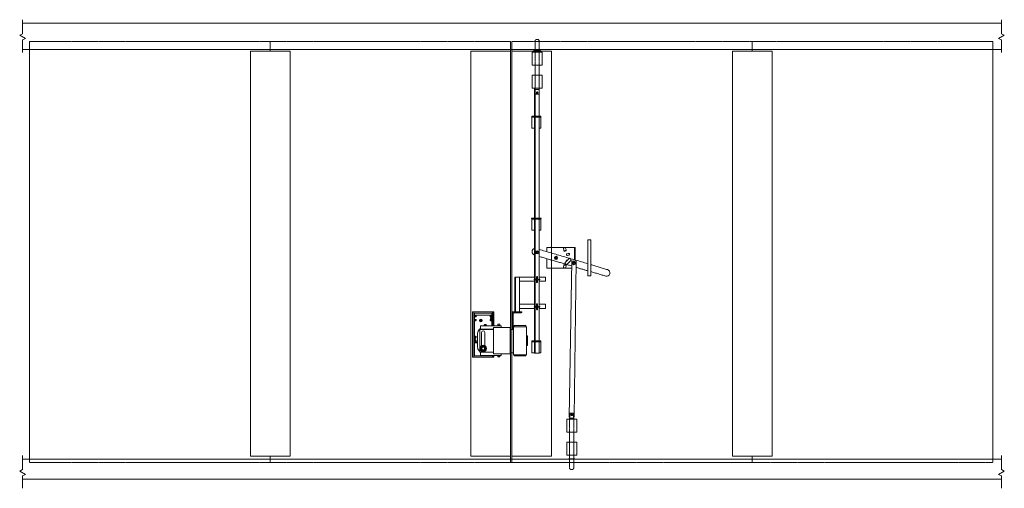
# Model space of a CAD drawing. Header units: inches. Extents: x 217406 to 217705, y 70862 to 71005.
import ezdxf

# ---------------------------------------------------------------- set-up
doc = ezdxf.new("R2010")
doc.units = ezdxf.units.IN
doc.header["$LTSCALE"] = 0.025
doc.header["$MEASUREMENT"] = 0
doc.linetypes.add('S-705  Internal Locking Devices - Default$0$DGN2', pattern=[2.392362, 1.196181, -1.196181])
doc.linetypes.add('S-705  Internal Locking Devices - Default$0$DGN3', pattern=[3.588543, 2.392362, -1.196181])
doc.layers.add('S-705  Internal Locking Devices - Default$0$G-ANNO-TEXT', color=7, linetype='Continuous', lineweight=0)
doc.layers.add('S-705  Internal Locking Devices - Default$0$S-BEAM-PRIM', color=7, linetype='Continuous', lineweight=13)

# ---------------------------------------------------------------- blocks, each defined once
blk = doc.blocks.new('S-705  Internal Locking Devices - Default')
at = {"layer": 'S-705  Internal Locking Devices - Default$0$G-ANNO-TEXT', "linetype": 'S-705  Internal Locking Devices - Default$0$DGN2'}
for p, q in [((194017.32, 26409.05, 0), (194163.36, 26409.05, 0)), ((194017.32, 26406.53, 0), (194017.32, 26409.05, 0)), ((194090.42, 26406.53, 0), (194090.42, 26409.05, 0)), ((194163.36, 26406.53, 0), (194163.36, 26409.05, 0)), ((194163.84, 26409.05, 0), (194309.87, 26409.05, 0)), ((194163.84, 26406.53, 0), (194163.84, 26409.05, 0)), ((194236.78, 26406.53, 0), (194236.78, 26409.05, 0)), ((194309.87, 26406.53, 0), (194309.87, 26409.05, 0)), ((194017.32, 26282.05, 0), (194017.32, 26281.05, 0)), ((194090.42, 26282.05, 0), (194090.42, 26281.05, 0)), ((194163.36, 26282.05, 0), (194163.36, 26281.05, 0)), ((194163.84, 26282.05, 0), (194163.84, 26281.05, 0)), ((194236.78, 26282.05, 0), (194236.78, 26281.05, 0)), ((194309.87, 26282.05, 0), (194309.87, 26281.05, 0))]:
    blk.add_line(p, q, dxfattribs=at)
at = {"layer": 'S-705  Internal Locking Devices - Default$0$G-ANNO-TEXT', "linetype": 'S-705  Internal Locking Devices - Default$0$DGN3', "lineweight": 13}
for p, q in [((194170.88, 26409.37, 0), (194170.88, 26406.53, 0)), ((194172.14, 26406.53, 0), (194172.14, 26409.37, 0)), ((194170.88, 26401.78, 0), (194170.88, 26405.78, 0)), ((194172.14, 26401.78, 0), (194172.14, 26405.78, 0)), ((194170.88, 26394.79, 0), (194170.88, 26398.78, 0)), ((194172.14, 26394.79, 0), (194172.14, 26398.78, 0)), ((194181.37, 26290.26, 0), (194181.37, 26294.26, 0)), ((194182.62, 26290.26, 0), (194182.62, 26294.26, 0)), ((194181.37, 26283.27, 0), (194181.37, 26287.26, 0)), ((194182.62, 26283.27, 0), (194182.62, 26287.26, 0)), ((194181.37, 26279.21, 0), (194181.37, 26282.05, 0)), ((194182.62, 26282.05, 0), (194182.62, 26279.21, 0))]:
    blk.add_line(p, q, dxfattribs=at)
at = {"layer": 'S-705  Internal Locking Devices - Default$0$G-ANNO-TEXT'}
for p, q in [((194017.32, 26282.05, 0), (194017.32, 26406.53, 0)), ((194090.42, 26406.53, 0), (194090.42, 26406.05, 0)), ((194163.36, 26406.53, 0), (194163.36, 26340.03, 0)), ((194163.84, 26406.53, 0), (194163.84, 26282.05, 0)), ((194170.88, 26406.53, 0), (194170.88, 26405.78, 0)), ((194172.14, 26406.53, 0), (194172.14, 26405.78, 0)), ((194236.78, 26406.53, 0), (194236.78, 26406.05, 0)), ((194309.87, 26282.05, 0), (194309.87, 26406.53, 0)), ((194163.36, 26317.05, 0), (194163.36, 26282.05, 0)), ((194181.37, 26282.05, 0), (194181.37, 26283.27, 0)), ((194182.62, 26282.05, 0), (194182.62, 26283.27, 0)), ((194090.42, 26283.03, 0), (194090.42, 26282.05, 0)), ((194236.78, 26283.03, 0), (194236.78, 26282.05, 0))]:
    blk.add_line(p, q, dxfattribs=at)
at = {"layer": 'S-705  Internal Locking Devices - Default$0$G-ANNO-TEXT', "color": 1}
blk.add_line((194181.39, 26294.54, 0), (194182.58, 26294.54, 0), dxfattribs=at)
at = {"layer": 'S-705  Internal Locking Devices - Default$0$G-ANNO-TEXT', "lineweight": 13, "extrusion": (-7.68545e-14, 1.42595e-13, -1), "elevation": 0, "flags": 128}
blk.add_lwpolyline([(-194015.22, 26415.64), (-194015.22, 26411.38), (-194014.34, 26410.9), (-194016.1, 26409.95), (-194015.22, 26409.48), (-194015.22, 26405.71)], dxfattribs=at)
at = {"layer": 'S-705  Internal Locking Devices - Default$0$G-ANNO-TEXT', "lineweight": 13, "elevation": 0, "flags": 128}
for points in [[(194312.5, 26415.64), (194312.5, 26411.38), (194313.38, 26410.9), (194311.62, 26409.95), (194312.5, 26409.48), (194312.5, 26405.71)], [(194170.01, 26394.79), (194173.01, 26394.79), (194173.01, 26398.78), (194170.01, 26398.78), (194170.01, 26394.79)], [(194170.88, 26394.79), (194170.88, 26394.51), (194170.91, 26394.51), (194170.91, 26393), (194172.1, 26393), (194172.1, 26394.51), (194172.14, 26394.51), (194172.14, 26394.79)], [(194172.08, 26386.32), (194172.08, 26394.43), (194172.04, 26394.43), (194171.99, 26394.43), (194171.95, 26394.43), (194171.93, 26394.43), (194171.88, 26394.43), (194171.06, 26394.43), (194171.02, 26394.43), (194170.97, 26394.43), (194170.95, 26394.43), (194170.91, 26394.43)], [(194171.74, 26393.45), (194171.71, 26393.55), (194171.63, 26393.64), (194171.52, 26393.68), (194171.42, 26393.66), (194171.33, 26393.6), (194171.27, 26393.51), (194171.27, 26393.38), (194171.33, 26393.3), (194171.42, 26393.23), (194171.52, 26393.21), (194171.63, 26393.26), (194171.71, 26393.34), (194171.74, 26393.45)], [(194170.66, 26355.28), (194170.66, 26386.05), (194169.84, 26386.05), (194169.84, 26386.1), (194169.84, 26386.14), (194169.84, 26386.23), (194169.84, 26386.27), (194169.84, 26386.32), (194172.66, 26386.32), (194172.66, 26386.27), (194172.66, 26386.23), (194172.66, 26386.14), (194172.66, 26386.1), (194172.66, 26386.05), (194170.86, 26386.05), (194170.82, 26386.05), (194170.75, 26386.05), (194170.66, 26386.05)], [(194172.08, 26382.7), (194172.66, 26382.7), (194172.66, 26382.74), (194172.66, 26382.79), (194172.66, 26382.87), (194172.66, 26382.92), (194172.66, 26382.96), (194172.66, 26385.67), (194172.66, 26385.76), (194172.66, 26385.81), (194172.66, 26385.9), (194172.66, 26385.94), (194172.66, 26385.99), (194172.66, 26386.03), (194172.66, 26386.05)], [(194170.66, 26318.03), (194170.66, 26355.03), (194169.84, 26355.03), (194169.84, 26355.08), (194169.84, 26355.12), (194169.84, 26355.21), (194169.84, 26355.23), (194169.84, 26355.28), (194172.66, 26355.28), (194172.66, 26355.23), (194172.66, 26355.21), (194172.66, 26355.12), (194172.66, 26355.08), (194172.66, 26355.03), (194170.86, 26355.03), (194170.82, 26355.03), (194170.75, 26355.03), (194170.66, 26355.03)], [(194172.08, 26351.65), (194172.66, 26351.65), (194172.66, 26351.7), (194172.66, 26351.74), (194172.66, 26351.83), (194172.66, 26351.88), (194172.66, 26351.92), (194172.66, 26354.63), (194172.66, 26354.72), (194172.66, 26354.76), (194172.66, 26354.85), (194172.66, 26354.9), (194172.66, 26354.94), (194172.66, 26354.99), (194172.66, 26355.03)], [(194180.04, 26346.36), (194174.42, 26346.36), (194174.42, 26345.16)], [(194182.86, 26342.65), (194182.86, 26346.36), (194180.13, 26346.36), (194179.46, 26346.19), (194179.46, 26346.14), (194179.46, 26346.1), (194179.46, 26346.05), (194179.46, 26346.01), (194179.57, 26345.59), (194179.57, 26345.54), (194179.62, 26345.54), (194179.62, 26345.5), (194179.62, 26345.45), (194179.62, 26345.41)], [(194174.42, 26343.01), (194174.42, 26340.16), (194180.04, 26340.16)], [(194180.33, 26345.63), (194179.62, 26345.41), (194179.62, 26345.36), (194179.66, 26345.36), (194179.66, 26345.32), (194179.66, 26345.28), (194179.68, 26345.21), (194180.35, 26345.36), (194180.35, 26345.45), (194180.33, 26345.5), (194180.33, 26345.54), (194180.33, 26345.59), (194180.33, 26345.63)], [(194180.08, 26341.41), (194180.13, 26341.36), (194180.15, 26341.32), (194180.24, 26341.28), (194180.33, 26341.28), (194180.39, 26341.28), (194180.48, 26341.32), (194180.51, 26341.32), (194180.59, 26341.36), (194181.62, 26342.39), (194181.68, 26342.43), (194181.73, 26342.48), (194181.73, 26342.56), (194181.77, 26342.65), (194181.73, 26342.74), (194181.73, 26342.83), (194181.68, 26342.88), (194181.64, 26342.96), (194181.62, 26343.01), (194181.53, 26343.05), (194181.48, 26343.08), (194181.42, 26343.08), (194181.33, 26343.08), (194181.26, 26343.05), (194181.22, 26343.05), (194181.13, 26343.01), (194180.08, 26341.96), (194180.04, 26341.92), (194179.99, 26341.88), (194179.99, 26341.79), (194179.97, 26341.7), (194179.97, 26341.63), (194179.99, 26341.54), (194179.99, 26341.5), (194180.08, 26341.41)], [(194181.13, 26344.12), (194181.22, 26344.16), (194181.26, 26344.21), (194181.28, 26344.25), (194181.33, 26344.3), (194181.33, 26344.39), (194181.33, 26344.43), (194181.33, 26344.5), (194181.28, 26344.54), (194181.26, 26344.59), (194181.22, 26344.63), (194181.13, 26344.63), (194181.11, 26344.68), (194181.02, 26344.63), (194180.55, 26344.5), (194180.51, 26344.5), (194180.48, 26344.48), (194180.44, 26344.43), (194180.39, 26344.34), (194180.39, 26344.3), (194180.39, 26344.21), (194180.39, 26344.16), (194180.44, 26344.08), (194180.48, 26344.03), (194180.51, 26343.99), (194180.59, 26343.99), (194180.64, 26343.99), (194180.71, 26343.99), (194181.13, 26344.12)], [(194182.58, 26294.83), (194182.69, 26294.83), (194183.39, 26342.28), (194181.99, 26342.32), (194181.23, 26294.83), (194181.39, 26294.83)], [(194171.77, 26336.65), (194171.77, 26336.74), (194171.73, 26336.79), (194171.73, 26336.88), (194171.64, 26336.92), (194171.59, 26336.96), (194171.57, 26336.96), (194171.48, 26337.01), (194171.42, 26337.01), (194171.37, 26336.96), (194171.28, 26336.92), (194171.26, 26336.88), (194171.22, 26336.83), (194171.22, 26336.79), (194171.17, 26336.7), (194171.17, 26336.61), (194171.22, 26336.59), (194171.22, 26336.5), (194171.26, 26336.45), (194171.28, 26336.41), (194171.37, 26336.36), (194171.42, 26336.36), (194171.48, 26336.36), (194171.57, 26336.36), (194171.59, 26336.41), (194171.64, 26336.41), (194171.73, 26336.5), (194171.73, 26336.54), (194171.77, 26336.61), (194171.77, 26336.65)], [(194171.37, 26336.5), (194171.33, 26336.5), (194171.28, 26336.54), (194171.28, 26336.59), (194171.28, 26336.61), (194171.26, 26336.61), (194171.26, 26336.65), (194171.26, 26336.7), (194171.28, 26336.74), (194171.28, 26336.79), (194171.33, 26336.83), (194171.37, 26336.88), (194171.42, 26336.88), (194171.44, 26336.88), (194171.48, 26336.88), (194171.53, 26336.88), (194171.57, 26336.88), (194171.48, 26336.92), (194171.37, 26336.88), (194171.26, 26336.79), (194171.26, 26336.65), (194171.26, 26336.61), (194171.26, 26336.54), (194171.37, 26336.5), (194171.42, 26336.45), (194171.44, 26336.45), (194171.48, 26336.45), (194171.53, 26336.45), (194171.57, 26336.45), (194171.57, 26336.5), (194171.59, 26336.5), (194171.64, 26336.54), (194171.64, 26336.59), (194171.68, 26336.61), (194171.68, 26336.65), (194171.68, 26336.79), (194171.57, 26336.88), (194171.59, 26336.83), (194171.64, 26336.79), (194171.64, 26336.74), (194171.68, 26336.74), (194171.68, 26336.7), (194171.68, 26336.65), (194171.68, 26336.61), (194171.68, 26336.54), (194171.57, 26336.5), (194171.48, 26336.41), (194171.37, 26336.5)], [(194172.08, 26336.14), (194174.06, 26336.14), (194174.06, 26337.43), (194172.08, 26337.43)], [(194171.33, 26336.41), (194171.33, 26335.9), (194171.33, 26335.85), (194171.37, 26335.81), (194171.42, 26335.76), (194171.44, 26335.76), (194171.48, 26335.72), (194171.53, 26335.76), (194171.57, 26335.76), (194171.59, 26335.81), (194171.59, 26335.85), (194171.64, 26335.9), (194171.64, 26336.41)], [(194172.08, 26336.5), (194172.19, 26336.5), (194172.24, 26336.54), (194172.26, 26336.54), (194172.31, 26336.59), (194172.31, 26336.61), (194172.31, 26336.65), (194172.31, 26336.7), (194172.31, 26336.74), (194172.26, 26336.79), (194172.24, 26336.83), (194172.19, 26336.83), (194172.08, 26336.83)], [(194171.77, 26328.39), (194171.77, 26328.48), (194171.73, 26328.52), (194171.73, 26328.61), (194171.64, 26328.65), (194171.59, 26328.7), (194171.57, 26328.7), (194171.48, 26328.72), (194171.42, 26328.72), (194171.37, 26328.7), (194171.28, 26328.65), (194171.26, 26328.61), (194171.22, 26328.56), (194171.22, 26328.52), (194171.17, 26328.43), (194171.17, 26328.34), (194171.22, 26328.3), (194171.22, 26328.21), (194171.26, 26328.16), (194171.28, 26328.12), (194171.37, 26328.08), (194171.42, 26328.08), (194171.48, 26328.08), (194171.57, 26328.08), (194171.59, 26328.12), (194171.64, 26328.12), (194171.73, 26328.21), (194171.73, 26328.25), (194171.77, 26328.34), (194171.77, 26328.39)], [(194171.26, 26328.39), (194171.26, 26328.43), (194171.28, 26328.48), (194171.28, 26328.52), (194171.33, 26328.56), (194171.37, 26328.61), (194171.26, 26328.52), (194171.26, 26328.39)], [(194171.64, 26328.7), (194171.64, 26329.16), (194171.33, 26329.16), (194171.33, 26329.21), (194171.37, 26329.25), (194171.42, 26329.3), (194171.44, 26329.34), (194171.48, 26329.34), (194171.53, 26329.34), (194171.57, 26329.3), (194171.59, 26329.25), (194171.59, 26329.21), (194171.64, 26329.16)], [(194171.33, 26328.12), (194171.33, 26327.61), (194171.33, 26327.56), (194171.37, 26327.52), (194171.42, 26327.48), (194171.44, 26327.48), (194171.48, 26327.43), (194171.53, 26327.48), (194171.57, 26327.48), (194171.59, 26327.52), (194171.59, 26327.56), (194171.64, 26327.61), (194171.64, 26328.12)], [(194171.37, 26328.61), (194171.42, 26328.61), (194171.44, 26328.61), (194171.48, 26328.61), (194171.53, 26328.61), (194171.57, 26328.61), (194171.48, 26328.65), (194171.37, 26328.61)], [(194171.48, 26328.12), (194171.57, 26328.21), (194171.57, 26328.16), (194171.53, 26328.16), (194171.48, 26328.16), (194171.44, 26328.16), (194171.42, 26328.16), (194171.37, 26328.21), (194171.48, 26328.12)], [(194171.68, 26328.52), (194171.57, 26328.61), (194171.59, 26328.56), (194171.64, 26328.52), (194171.64, 26328.48), (194171.68, 26328.48), (194171.68, 26328.43), (194171.68, 26328.39), (194171.68, 26328.34), (194171.64, 26328.3), (194171.64, 26328.25), (194171.59, 26328.21), (194171.57, 26328.21), (194171.68, 26328.25), (194171.68, 26328.34), (194171.68, 26328.39), (194171.68, 26328.52)], [(194172.08, 26327.88), (194174.06, 26327.88), (194174.06, 26329.16), (194172.08, 26329.16)], [(194172.08, 26328.21), (194172.19, 26328.21), (194172.24, 26328.25), (194172.26, 26328.25), (194172.31, 26328.3), (194172.31, 26328.34), (194172.31, 26328.39), (194172.31, 26328.43), (194172.31, 26328.48), (194172.26, 26328.52), (194172.24, 26328.56), (194172.19, 26328.56), (194172.08, 26328.56)], [(194158.35, 26322.63), (194158.35, 26326.84), (194151.84, 26326.84), (194151.84, 26313.1), (194158.35, 26313.1), (194158.35, 26313.63)], [(194157.71, 26325.58), (194157.69, 26325.71), (194157.61, 26325.8), (194157.48, 26325.82), (194152.71, 26325.82), (194152.61, 26325.8), (194152.5, 26325.71), (194152.48, 26325.58), (194152.48, 26317.95), (194152.5, 26317.84), (194152.61, 26317.74), (194152.71, 26317.72)], [(194152.97, 26325.52), (194152.95, 26325.6), (194152.86, 26325.67), (194152.78, 26325.69), (194152.69, 26325.65), (194152.63, 26325.56), (194152.63, 26325.48), (194152.69, 26325.39), (194152.78, 26325.35), (194152.86, 26325.37), (194152.95, 26325.43), (194152.97, 26325.52)], [(194152.91, 26325.52), (194152.84, 26325.6), (194152.74, 26325.6), (194152.69, 26325.5), (194152.76, 26325.41), (194152.86, 26325.43), (194152.91, 26325.52)], [(194157.58, 26325.52), (194157.56, 26325.6), (194157.48, 26325.67), (194157.39, 26325.69), (194157.31, 26325.65), (194157.24, 26325.56), (194157.24, 26325.48), (194157.31, 26325.39), (194157.39, 26325.35), (194157.48, 26325.37), (194157.56, 26325.43), (194157.58, 26325.52)], [(194157.48, 26325.6), (194157.37, 26325.63), (194157.31, 26325.54), (194157.35, 26325.43), (194157.46, 26325.41), (194157.52, 26325.5), (194157.48, 26325.6)], [(194157.5, 26324.92), (194157.48, 26324.99), (194157.41, 26325.01), (194157.35, 26324.99), (194157.33, 26324.92), (194157.35, 26324.86), (194157.41, 26324.84), (194157.48, 26324.86), (194157.5, 26324.92)], [(194157.5, 26324.92), (194157.48, 26324.99), (194157.41, 26325.01), (194157.35, 26324.99), (194157.33, 26324.92), (194157.35, 26324.86), (194157.41, 26324.84), (194157.48, 26324.86), (194157.5, 26324.92)], [(194152.97, 26324.33), (194152.95, 26324.41), (194152.86, 26324.48), (194152.78, 26324.5), (194152.69, 26324.46), (194152.63, 26324.37), (194152.63, 26324.29), (194152.69, 26324.2), (194152.78, 26324.16), (194152.86, 26324.18), (194152.95, 26324.24), (194152.97, 26324.33)], [(194152.91, 26324.35), (194152.82, 26324.43), (194152.71, 26324.41), (194152.69, 26324.31), (194152.76, 26324.22), (194152.86, 26324.24), (194152.91, 26324.35)], [(194154.59, 26324.37), (194154.57, 26324.46), (194154.48, 26324.52), (194154.39, 26324.54), (194154.31, 26324.5), (194154.25, 26324.41), (194154.25, 26324.33), (194154.31, 26324.24), (194154.39, 26324.2), (194154.48, 26324.22), (194154.57, 26324.29), (194154.59, 26324.37)], [(194155.39, 26322.63), (194155.44, 26322.76), (194155.52, 26322.88), (194155.65, 26322.97), (194155.8, 26322.99), (194155.95, 26322.97), (194156.07, 26322.88), (194156.16, 26322.76), (194156.2, 26322.63), (194156.16, 26322.76), (194156.07, 26322.88), (194155.95, 26322.97), (194155.8, 26322.99), (194155.65, 26322.97), (194155.52, 26322.88), (194155.44, 26322.76), (194155.39, 26322.63)], [(194156.16, 26322.63), (194156.12, 26322.76), (194156.01, 26322.88), (194155.88, 26322.95), (194155.71, 26322.95), (194155.59, 26322.88), (194155.48, 26322.76), (194155.44, 26322.63)], [(194155.95, 26322.63), (194155.97, 26322.73), (194155.93, 26322.82), (194155.84, 26322.88), (194155.76, 26322.88), (194155.67, 26322.82), (194155.63, 26322.73), (194155.65, 26322.63)], [(194157.58, 26324.33), (194157.56, 26324.41), (194157.48, 26324.48), (194157.39, 26324.5), (194157.31, 26324.46), (194157.24, 26324.37), (194157.24, 26324.29), (194157.31, 26324.2), (194157.39, 26324.16), (194157.48, 26324.18), (194157.56, 26324.24), (194157.58, 26324.33)], [(194157.52, 26324.35), (194157.46, 26324.43), (194157.35, 26324.41), (194157.31, 26324.31), (194157.37, 26324.22), (194157.48, 26324.24), (194157.52, 26324.35)], [(194160.2, 26322.71), (194159.52, 26322.71), (194159.52, 26322.63)], [(194160.14, 26322.71), (194160.14, 26323.07), (194160.12, 26323.1), (194159.6, 26323.1), (194159.58, 26323.07), (194159.58, 26322.71)], [(194160.2, 26322.63), (194160.2, 26322.71), (194160.2, 26322.63)], [(194164.3, 26322.33), (194164.3, 26313.82), (194168.29, 26313.82), (194168.29, 26322.33), (194164.3, 26322.33)], [(194168.04, 26322.33), (194168.04, 26322.69), (194164.55, 26322.69), (194164.55, 26322.33)], [(194152.97, 26319.2), (194152.95, 26319.29), (194152.86, 26319.35), (194152.78, 26319.37), (194152.69, 26319.33), (194152.63, 26319.25), (194152.63, 26319.16), (194152.69, 26319.08), (194152.78, 26319.03), (194152.86, 26319.05), (194152.95, 26319.12), (194152.97, 26319.2)], [(194152.84, 26319.31), (194152.74, 26319.31), (194152.69, 26319.2), (194152.74, 26319.12), (194152.84, 26319.12), (194152.91, 26319.2), (194152.84, 26319.31)], [(194153.42, 26317.46), (194152.59, 26317.46), (194152.23, 26317.46)], [(194153.42, 26317.52), (194152.33, 26317.52), (194152.33, 26317.46)], [(194152.97, 26318.01), (194152.95, 26318.1), (194152.86, 26318.16), (194152.78, 26318.18), (194152.69, 26318.14), (194152.63, 26318.06), (194152.63, 26317.97), (194152.69, 26317.89), (194152.78, 26317.84), (194152.86, 26317.86), (194152.95, 26317.93), (194152.97, 26318.01)], [(194152.89, 26318.61), (194152.86, 26318.67), (194152.8, 26318.69), (194152.74, 26318.67), (194152.71, 26318.61), (194152.74, 26318.54), (194152.8, 26318.52), (194152.86, 26318.54), (194152.89, 26318.61)], [(194152.89, 26318.61), (194152.86, 26318.67), (194152.8, 26318.69), (194152.74, 26318.67), (194152.71, 26318.61), (194152.74, 26318.54), (194152.8, 26318.52), (194152.86, 26318.54), (194152.89, 26318.61)], [(194155.86, 26315.31), (194155.84, 26316.16), (194155.08, 26316.59), (194154.35, 26316.12), (194154.37, 26315.27), (194155.12, 26314.84), (194155.86, 26315.31)], [(194154.67, 26316.33), (194154.5, 26316.16), (194154.39, 26315.97), (194154.35, 26315.74)], [(194155.42, 26316.4), (194155.2, 26316.46), (194154.97, 26316.44), (194154.74, 26316.38)], [(194155.84, 26315.78), (194155.78, 26315.99), (194155.67, 26316.21), (194155.48, 26316.35)], [(194172.08, 26314.41), (194172.66, 26314.41), (194172.66, 26314.45), (194172.66, 26314.5), (194172.66, 26314.59), (194172.66, 26314.63), (194172.66, 26314.68), (194172.66, 26317.39), (194172.66, 26317.48), (194172.66, 26317.52), (194172.66, 26317.61), (194172.66, 26317.65), (194172.66, 26317.7), (194172.66, 26317.74), (194172.66, 26317.79)], [(194154.25, 26314.63), (194154.25, 26313.63), (194160.6, 26313.63), (194160.6, 26314.12)], [(194154.35, 26315.65), (194154.42, 26315.44), (194154.52, 26315.23), (194154.71, 26315.08)], [(194154.78, 26315.04), (194154.99, 26314.97), (194155.22, 26314.99), (194155.46, 26315.06)], [(194155.52, 26315.1), (194155.69, 26315.27), (194155.8, 26315.46), (194155.84, 26315.69)], [(194159.52, 26313.63), (194159.52, 26313.53), (194160.2, 26313.53), (194160.2, 26313.63), (194160.2, 26313.53), (194160.22, 26313.53)], [(194159.58, 26313.53), (194159.58, 26313.19), (194159.6, 26313.16), (194160.12, 26313.16), (194160.14, 26313.19), (194160.14, 26313.53)], [(194182.62, 26294.26), (194182.62, 26294.54), (194182.58, 26294.54), (194182.58, 26296.03), (194181.39, 26296.03), (194181.39, 26294.54), (194181.37, 26294.54), (194181.37, 26294.26)], [(194182.22, 26295.6), (194182.2, 26295.71), (194182.11, 26295.79), (194182.01, 26295.83), (194181.9, 26295.81), (194181.82, 26295.75), (194181.75, 26295.66), (194181.75, 26295.54), (194181.82, 26295.45), (194181.9, 26295.39), (194182.01, 26295.37), (194182.11, 26295.41), (194182.2, 26295.49), (194182.22, 26295.6)], [(194312.5, 26283.16), (194312.5, 26278.9), (194313.38, 26278.42), (194311.62, 26277.47), (194312.5, 26277), (194312.5, 26273.23)]]:
    blk.add_lwpolyline(points, dxfattribs=at)
at = {"layer": 'S-705  Internal Locking Devices - Default$0$G-ANNO-TEXT', "linetype": 'S-705  Internal Locking Devices - Default$0$DGN3', "lineweight": 13, "extrusion": (6.77231e-16, 0, -1), "elevation": 0, "flags": 128}
blk.add_lwpolyline([(-194170.88, 26409.37), (-194171.2, 26409.63), (-194171.82, 26409.63), (-194172.14, 26409.37)], dxfattribs=at)
at = {"layer": 'S-705  Internal Locking Devices - Default$0$G-ANNO-TEXT', "extrusion": (0, 0, -1), "elevation": 0, "flags": 128}
for points in [[(-194096.48, 26283.03), (-194084.47, 26283.03), (-194084.47, 26406.05), (-194096.48, 26406.05), (-194096.48, 26283.03)], [(-194163.36, 26283.03), (-194151.36, 26283.03), (-194151.36, 26406.05), (-194163.36, 26406.05), (-194163.36, 26283.03)], [(-194242.84, 26283.03), (-194230.84, 26283.03), (-194230.84, 26406.05), (-194242.84, 26406.05), (-194242.84, 26283.03)]]:
    blk.add_lwpolyline(points, dxfattribs=at)
at = {"layer": 'S-705  Internal Locking Devices - Default$0$G-ANNO-TEXT', "elevation": 0, "flags": 128}
blk.add_lwpolyline([(194163.84, 26283.03), (194175.84, 26283.03), (194175.84, 26406.05), (194163.84, 26406.05), (194163.84, 26283.03)], dxfattribs=at)
at = {"layer": 'S-705  Internal Locking Devices - Default$0$G-ANNO-TEXT', "lineweight": 13, "extrusion": (0, 0, -1), "elevation": 0, "flags": 128}
for points in [[(-194170.01, 26401.78), (-194170.01, 26405.78), (-194173.01, 26405.78), (-194173.01, 26401.78), (-194170.01, 26401.78)], [(-194170.66, 26382.7), (-194169.84, 26382.7), (-194169.84, 26382.74), (-194169.84, 26382.79), (-194169.84, 26382.87), (-194169.84, 26382.92), (-194169.84, 26382.96), (-194169.84, 26385.67), (-194169.84, 26385.76), (-194169.84, 26385.81), (-194169.84, 26385.9), (-194169.84, 26385.94), (-194169.84, 26385.99), (-194169.84, 26386.03), (-194169.84, 26386.05)], [(-194170.66, 26351.65), (-194169.84, 26351.65), (-194169.84, 26351.7), (-194169.84, 26351.74), (-194169.84, 26351.83), (-194169.84, 26351.88), (-194169.84, 26351.92), (-194169.84, 26354.63), (-194169.84, 26354.72), (-194169.84, 26354.76), (-194169.84, 26354.85), (-194169.84, 26354.9), (-194169.84, 26354.94), (-194169.84, 26354.99), (-194169.84, 26355.03)], [(-194180.33, 26345.63), (-194180.28, 26345.63), (-194180.28, 26345.68), (-194180.28, 26345.72), (-194180.28, 26345.76), (-194180.28, 26345.81), (-194180.15, 26346.23), (-194180.15, 26346.28), (-194180.13, 26346.32), (-194180.13, 26346.36)], [(-194182.86, 26346.36), (-194183.08, 26346.36), (-194183.08, 26342.56)], [(-194187.77, 26339.12), (-194187.77, 26338.94), (-194187.77, 26338.81), (-194187.77, 26338.7), (-194187.77, 26338.56), (-194187.77, 26338.43), (-194187.77, 26338.3), (-194187.77, 26338.21), (-194187.77, 26338.08), (-194187.77, 26338.01), (-194187.77, 26337.96), (-194187.77, 26337.92), (-194187.77, 26337.88), (-194187.77, 26337.83), (-194186.84, 26337.83), (-194186.84, 26337.88), (-194186.84, 26337.92), (-194186.84, 26337.96), (-194186.84, 26338.01), (-194186.84, 26338.08), (-194186.84, 26338.21), (-194186.84, 26338.3), (-194186.84, 26338.43), (-194186.84, 26338.56), (-194186.84, 26338.7), (-194186.84, 26338.81), (-194186.84, 26338.94), (-194186.84, 26339.12), (-194186.84, 26347.39), (-194186.84, 26347.52), (-194186.84, 26347.7), (-194186.84, 26347.83), (-194186.84, 26347.96), (-194186.84, 26348.08), (-194186.84, 26348.21), (-194186.84, 26348.3), (-194186.84, 26348.39), (-194186.84, 26348.48), (-194186.84, 26348.56), (-194186.84, 26348.61), (-194186.84, 26348.65), (-194186.84, 26348.7), (-194187.77, 26348.7), (-194187.77, 26348.65), (-194187.77, 26348.61), (-194187.77, 26348.56), (-194187.77, 26348.48), (-194187.77, 26348.39), (-194187.77, 26348.3), (-194187.77, 26348.21), (-194187.77, 26348.08), (-194187.77, 26347.96), (-194187.77, 26347.83), (-194187.77, 26347.7), (-194187.77, 26347.52), (-194187.77, 26347.39), (-194187.77, 26339.12)], [(-194180.33, 26340.9), (-194179.62, 26341.05), (-194179.62, 26341.1), (-194179.66, 26341.14), (-194179.66, 26341.19), (-194179.66, 26341.23), (-194179.68, 26341.32), (-194180.35, 26341.1), (-194180.35, 26341.01), (-194180.33, 26341.01), (-194180.33, 26340.96), (-194180.33, 26340.92), (-194180.33, 26340.9), (-194180.28, 26340.85), (-194180.28, 26340.81), (-194180.28, 26340.76), (-194180.28, 26340.72), (-194180.15, 26340.28), (-194180.15, 26340.23), (-194180.13, 26340.19), (-194180.13, 26340.16), (-194180.13, 26340.12), (-194179.46, 26340.32), (-194179.46, 26340.36), (-194179.46, 26340.41), (-194179.46, 26340.45), (-194179.46, 26340.5), (-194179.57, 26340.92), (-194179.62, 26340.96), (-194179.62, 26341.01), (-194179.62, 26341.05)], [(-194164.93, 26337.43), (-194164.97, 26337.43), (-194165, 26337.43), (-194165.04, 26337.43), (-194165.08, 26337.43), (-194165.13, 26337.43), (-194165.95, 26337.43), (-194165.97, 26337.43), (-194166.02, 26337.43), (-194166.06, 26337.43), (-194166.11, 26337.43), (-194166.11, 26326.83)], [(-194170.66, 26336.79), (-194170.66, 26336.74), (-194170.64, 26336.7), (-194170.64, 26336.65), (-194170.64, 26336.61), (-194170.66, 26336.59)], [(-194163.28, 26322.12), (-194163.28, 26314.12), (-194158.29, 26314.12), (-194158.29, 26322.12), (-194163.28, 26322.12)], [(-194154.08, 26314.8), (-194153.84, 26315.01), (-194153.67, 26315.27), (-194153.52, 26315.55), (-194153.44, 26315.84), (-194153.42, 26316.14), (-194153.42, 26320.33), (-194153.46, 26320.67), (-194153.57, 26321.01), (-194153.74, 26321.31), (-194153.97, 26321.56), (-194154.25, 26321.78)], [(-194158.29, 26314.63), (-194154.08, 26314.63), (-194154.08, 26321.54), (-194158.29, 26321.54)], [(-194170.66, 26314.41), (-194169.84, 26314.41), (-194169.84, 26314.45), (-194169.84, 26314.5), (-194169.84, 26314.59), (-194169.84, 26314.63), (-194169.84, 26314.68), (-194169.84, 26317.39), (-194169.84, 26317.48), (-194169.84, 26317.52), (-194169.84, 26317.61), (-194169.84, 26317.65), (-194169.84, 26317.7), (-194169.84, 26317.74), (-194169.84, 26317.79)], [(-194183.5, 26294.26), (-194183.5, 26290.26), (-194180.5, 26290.26), (-194180.5, 26294.26), (-194183.5, 26294.26)], [(-194183.5, 26287.26), (-194183.5, 26283.27), (-194180.5, 26283.27), (-194180.5, 26287.26), (-194183.5, 26287.26)]]:
    blk.add_lwpolyline(points, dxfattribs=at)
at = {"layer": 'S-705  Internal Locking Devices - Default$0$G-ANNO-TEXT', "lineweight": 13, "extrusion": (0, -1.74111e-15, -1), "elevation": 0, "flags": 128}
blk.add_lwpolyline([(-194172.5, 26406.53), (-194172.5, 26406.4), (-194170.5, 26406.4), (-194170.5, 26406.53)], dxfattribs=at)
at = {"layer": 'S-705  Internal Locking Devices - Default$0$G-ANNO-TEXT', "lineweight": 13, "extrusion": (2.95009e-16, -1.18004e-15, -1), "elevation": 0, "flags": 128}
blk.add_lwpolyline([(-194170.66, 26386.32), (-194170.66, 26394.79), (-194170.71, 26394.79), (-194170.75, 26394.79), (-194170.79, 26394.79), (-194170.82, 26394.79), (-194170.86, 26394.79), (-194170.91, 26394.79), (-194170.91, 26386.32)], dxfattribs=at)
at = {"layer": 'S-705  Internal Locking Devices - Default$0$G-ANNO-TEXT', "color": 1, "lineweight": 13, "elevation": 0, "flags": 128}
for points in [[(194171.72, 26344.96), (194171.7, 26345.09), (194171.62, 26345.18), (194171.49, 26345.22), (194171.38, 26345.2), (194171.28, 26345.13), (194171.21, 26345.03), (194171.21, 26344.9), (194171.28, 26344.79), (194171.38, 26344.73), (194171.49, 26344.71), (194171.62, 26344.75), (194171.7, 26344.84), (194171.72, 26344.96)], [(194177.49, 26343.25), (194177.47, 26343.37), (194177.39, 26343.46), (194177.26, 26343.5), (194177.15, 26343.48), (194177.05, 26343.42), (194176.98, 26343.31), (194176.98, 26343.18), (194177.05, 26343.08), (194177.15, 26343.01), (194177.26, 26342.99), (194177.39, 26343.03), (194177.47, 26343.12), (194177.49, 26343.25)], [(194182.93, 26341.64), (194182.9, 26341.77), (194182.82, 26341.85), (194182.69, 26341.9), (194182.59, 26341.87), (194182.48, 26341.81), (194182.42, 26341.7), (194182.42, 26341.58), (194182.48, 26341.47), (194182.59, 26341.41), (194182.69, 26341.39), (194182.82, 26341.43), (194182.9, 26341.51), (194182.93, 26341.64)]]:
    blk.add_lwpolyline(points, dxfattribs=at)
at = {"layer": 'S-705  Internal Locking Devices - Default$0$G-ANNO-TEXT', "lineweight": 13, "extrusion": (0, -4.71345e-16, -1), "elevation": 0, "flags": 128}
blk.add_lwpolyline([(-194164.68, 26326.83), (-194164.68, 26337.43), (-194164.77, 26337.43), (-194164.82, 26337.43), (-194164.84, 26337.43), (-194164.88, 26337.43), (-194164.93, 26337.43), (-194164.93, 26326.83), (-194164, 26326.83), (-194164, 26321.65), (-194164.06, 26321.65), (-194164.11, 26321.7), (-194164.15, 26321.7), (-194164.17, 26321.74), (-194164.17, 26321.79), (-194164.22, 26321.83), (-194164.22, 26321.88), (-194164.22, 26321.92), (-194164.22, 26326.19), (-194164.26, 26326.28), (-194164.26, 26326.36), (-194164.31, 26326.41), (-194164.33, 26326.5), (-194164.37, 26326.54), (-194164.46, 26326.54), (-194164.53, 26326.59), (-194164.57, 26326.59), (-194164.93, 26326.59), (-194166.57, 26326.59), (-194166.64, 26326.59), (-194166.68, 26326.61), (-194166.73, 26326.61), (-194166.75, 26326.65), (-194166.75, 26326.7), (-194166.8, 26326.74), (-194166.8, 26326.79), (-194166.8, 26326.83), (-194164.93, 26326.83), (-194164.93, 26326.59)], dxfattribs=at)
at = {"layer": 'S-705  Internal Locking Devices - Default$0$G-ANNO-TEXT', "lineweight": 13, "extrusion": (-2.82126e-21, 0, -1), "elevation": 0, "flags": 128}
blk.add_lwpolyline([(-194171.33, 26337.43), (-194171.33, 26337.48), (-194171.37, 26337.52), (-194171.42, 26337.56), (-194171.44, 26337.61), (-194171.48, 26337.61), (-194171.53, 26337.61), (-194171.57, 26337.56), (-194171.59, 26337.52), (-194171.59, 26337.48), (-194171.64, 26337.43), (-194171.33, 26337.43)], dxfattribs=at)
at = {"layer": 'S-705  Internal Locking Devices - Default$0$G-ANNO-TEXT', "lineweight": 13, "extrusion": (1.12479e-13, 0, -1), "elevation": 0, "flags": 128}
blk.add_lwpolyline([(-194170.66, 26328.52), (-194170.66, 26328.48), (-194170.64, 26328.43), (-194170.64, 26328.39), (-194170.64, 26328.34), (-194170.66, 26328.3)], dxfattribs=at)
at = {"layer": 'S-705  Internal Locking Devices - Default$0$G-ANNO-TEXT', "lineweight": 13, "extrusion": (2.14416e-19, 0, -1), "elevation": 0, "flags": 128}
blk.add_lwpolyline([(-194171.26, 26328.25), (-194171.26, 26328.34), (-194171.26, 26328.39), (-194171.26, 26328.34), (-194171.28, 26328.34), (-194171.28, 26328.3), (-194171.28, 26328.25), (-194171.33, 26328.21), (-194171.37, 26328.21), (-194171.26, 26328.25)], dxfattribs=at)
at = {"layer": 'S-705  Internal Locking Devices - Default$0$G-ANNO-TEXT', "lineweight": 13, "extrusion": (-2.74913e-17, -1.09965e-16, -1), "elevation": 0, "flags": 128}
blk.add_lwpolyline([(-194158.29, 26321.63), (-194154.25, 26321.63), (-194154.25, 26322.63), (-194160.6, 26322.63), (-194160.6, 26322.12)], dxfattribs=at)
at = {"layer": 'S-705  Internal Locking Devices - Default$0$G-ANNO-TEXT', "lineweight": 13, "elevation": 0, "flags": 128}
blk.add_lwpolyline([(194155.61, 26320.56, 1.013985), (194154.59, 26320.56), (194154.59, 26316.57)], format="xyb", dxfattribs=at)
at = {"layer": 'S-705  Internal Locking Devices - Default$0$G-ANNO-TEXT', "lineweight": 13, "extrusion": (0, -5.84518e-16, -1), "elevation": 0, "flags": 128}
blk.add_lwpolyline([(-194168.29, 26319.57), (-194168.55, 26319.57), (-194168.55, 26316.59), (-194168.29, 26316.59)], dxfattribs=at)
at = {"layer": 'S-705  Internal Locking Devices - Default$0$G-ANNO-TEXT', "lineweight": 13, "extrusion": (-7.25967e-21, 0, -1), "elevation": 0, "flags": 128}
blk.add_lwpolyline([(-194152.91, 26318.03), (-194152.86, 26317.93), (-194152.76, 26317.93), (-194152.69, 26318.01), (-194152.74, 26318.1), (-194152.84, 26318.12), (-194152.91, 26318.03)], dxfattribs=at)
at = {"layer": 'S-705  Internal Locking Devices - Default$0$G-ANNO-TEXT', "lineweight": 13, "extrusion": (0, 2.90106e-15, -1), "elevation": 0, "flags": 128}
blk.add_lwpolyline([(-194170.91, 26317.79), (-194170.91, 26314.34), (-194170.86, 26314.34), (-194170.82, 26314.34), (-194170.79, 26314.34), (-194170.75, 26314.34), (-194170.71, 26314.34), (-194170.66, 26314.34), (-194170.66, 26317.79), (-194170.75, 26317.79), (-194170.82, 26317.79), (-194170.86, 26317.79), (-194172.66, 26317.79), (-194172.66, 26317.83), (-194172.66, 26317.88), (-194172.66, 26317.97), (-194172.66, 26317.99), (-194172.66, 26318.03), (-194169.84, 26318.03), (-194169.84, 26317.99), (-194169.84, 26317.97), (-194169.84, 26317.88), (-194169.84, 26317.83), (-194169.84, 26317.79), (-194170.66, 26317.79)], dxfattribs=at)
at = {"layer": 'S-705  Internal Locking Devices - Default$0$G-ANNO-TEXT', "lineweight": 13, "extrusion": (0, -2.90105e-15, -1), "elevation": 0, "flags": 128}
blk.add_lwpolyline([(-194172.08, 26317.79), (-194172.08, 26314.34), (-194172.04, 26314.34), (-194171.99, 26314.34), (-194171.95, 26314.34), (-194171.93, 26314.34), (-194171.88, 26314.34), (-194171.06, 26314.34), (-194171.02, 26314.34), (-194170.97, 26314.34), (-194170.95, 26314.34), (-194170.91, 26314.34)], dxfattribs=at)
at = {"layer": 'S-705  Internal Locking Devices - Default$0$G-ANNO-TEXT', "lineweight": 13, "extrusion": (-8.80549e-17, 0, -1), "elevation": 0, "flags": 128}
blk.add_lwpolyline([(-194168.04, 26313.82), (-194168.04, 26313.46), (-194164.55, 26313.46), (-194164.55, 26313.82)], dxfattribs=at)
at = {"layer": 'S-705  Internal Locking Devices - Default$0$G-ANNO-TEXT', "lineweight": 13, "extrusion": (-7.69136e-14, 1.42595e-13, -1), "elevation": 0, "flags": 128}
blk.add_lwpolyline([(-194015.22, 26283.16), (-194015.22, 26278.9), (-194014.34, 26278.42), (-194016.1, 26277.47), (-194015.22, 26277), (-194015.22, 26273.23)], dxfattribs=at)
at = {"layer": 'S-705  Internal Locking Devices - Default$0$G-ANNO-TEXT', "linetype": 'S-705  Internal Locking Devices - Default$0$DGN2', "elevation": 0, "flags": 128}
blk.add_lwpolyline([(194017.32, 26281.05), (194163.36, 26281.05), (194163.84, 26281.05), (194309.87, 26281.05)], dxfattribs=at)
at = {"layer": 'S-705  Internal Locking Devices - Default$0$G-ANNO-TEXT', "lineweight": 13, "extrusion": (-4.35277e-16, -1.74111e-15, -1), "elevation": 0, "flags": 128}
blk.add_lwpolyline([(-194180.99, 26282.05), (-194180.99, 26282.18), (-194182.99, 26282.18), (-194182.99, 26282.05)], dxfattribs=at)
at = {"layer": 'S-705  Internal Locking Devices - Default$0$G-ANNO-TEXT', "linetype": 'S-705  Internal Locking Devices - Default$0$DGN3', "lineweight": 13, "elevation": 0, "flags": 128}
blk.add_lwpolyline([(194181.37, 26279.21), (194181.69, 26278.94), (194182.3, 26278.94), (194182.62, 26279.21)], dxfattribs=at)
at = {"layer": 'S-705  Internal Locking Devices - Default$0$G-ANNO-TEXT', "lineweight": 13}
for centre, radius in [((194171.5, 26393.45, 0), 0.217), ((194152.8, 26325.52, 0), 0.191), ((194152.8, 26325.52, 0), 0.152), ((194157.42, 26325.52, 0), 0.191), ((194157.41, 26325.52, 0), 0.152), ((194152.8, 26324.33, 0), 0.217), ((194152.8, 26324.33, 0), 0.152), ((194154.42, 26324.24, 0), 0.399), ((194154.42, 26324.24, 0), 0.399), ((194154.42, 26324.24, 0), 0.361), ((194157.41, 26324.33, 0), 0.217), ((194157.41, 26324.33, 0), 0.152), ((194152.8, 26319.2, 0), 0.217), ((194152.8, 26319.2, 0), 0.152), ((194152.8, 26318.01, 0), 0.191), ((194152.8, 26318.01, 0), 0.152), ((194155.1, 26315.71, 0), 0.979), ((194155.1, 26315.71, 0), 0.487), ((194155.1, 26315.72, 0), 0.467), ((194181.98, 26295.6, 0), 0.217)]:
    blk.add_circle(centre, radius, dxfattribs=at)
at = {"layer": 'S-705  Internal Locking Devices - Default$0$G-ANNO-TEXT', "color": 1, "lineweight": 13}
for centre in [(194171.47, 26344.96, 0), (194177.24, 26343.25, 0), (194182.67, 26341.64, 0)]:
    blk.add_circle(centre, 0.487, dxfattribs=at)
for start, end in [(97.6391, 172.3609), (279.7634, 350.2366)]:
    blk.add_arc((194180.83, 26342.17, 0), 0.487, start, end, dxfattribs=at)
at = {"layer": 'S-705  Internal Locking Devices - Default$0$G-ANNO-TEXT', "lineweight": 13}
blk.add_arc((194192.38, 26338.68, 0), 1.21, 346.8427, 25.8377, dxfattribs=at)
for points, degree in [([(194170.88, 26401.78, 0), (194170.88, 26398.78, 0)], 1), ([(194172.14, 26398.78, 0), (194172.14, 26401.78, 0)], 1), ([(194170.91, 26355.28, 0), (194170.91, 26386.05, 0)], 1), ([(194172.08, 26355.28, 0), (194172.08, 26386.05, 0)], 1), ([(194169.84, 26355.34, 0), (194169.82, 26355.34, 0), (194169.79, 26355.32, 0), (194169.79, 26355.28, 0)], 3), ([(194169.79, 26355.28, 0), (194169.79, 26355.25, 0), (194169.82, 26355.23, 0), (194169.84, 26355.23, 0)], 3), ([(194169.91, 26355.28, 0), (194169.91, 26355.32, 0), (194169.88, 26355.34, 0), (194169.84, 26355.34, 0)], 3), ([(194169.84, 26355.23, 0), (194169.88, 26355.23, 0), (194169.91, 26355.25, 0), (194169.91, 26355.28, 0)], 3), ([(194170.91, 26318.03, 0), (194170.91, 26355.03, 0)], 1), ([(194172.08, 26318.03, 0), (194172.08, 26355.03, 0)], 1), ([(194172.66, 26355.34, 0), (194172.64, 26355.34, 0), (194172.62, 26355.32, 0), (194172.62, 26355.28, 0)], 3), ([(194172.62, 26355.28, 0), (194172.62, 26355.25, 0), (194172.64, 26355.23, 0), (194172.66, 26355.23, 0)], 3), ([(194172.71, 26355.28, 0), (194172.71, 26355.32, 0), (194172.68, 26355.34, 0), (194172.66, 26355.34, 0)], 3), ([(194172.66, 26355.23, 0), (194172.68, 26355.23, 0), (194172.71, 26355.25, 0), (194172.71, 26355.28, 0)], 3), ([(194170.66, 26346.14, 0), (194170.24, 26346.03, 0), (194169.95, 26345.61, 0), (194169.95, 26345.14, 0)], 3), ([(194169.95, 26345.14, 0), (194169.95, 26344.65, 0), (194170.24, 26344.23, 0), (194170.66, 26344.12, 0)], 3), ([(194186.84, 26341.5, 0), (194172.08, 26345.85, 0)], 1), ([(194172.08, 26343.7, 0), (194181.95, 26340.81, 0)], 1), ([(194180.13, 26340.16, 0), (194181.95, 26340.16, 0)], 1), ([(194183.37, 26340.36, 0), (194186.84, 26339.34, 0)], 1), ([(194192.86, 26339.68, 0), (194187.77, 26341.19, 0)], 1), ([(194170.66, 26337.43, 0), (194166.11, 26337.43, 0)], 1), ([(194171.33, 26337.43, 0), (194171.33, 26336.96, 0)], 1), ([(194171.64, 26336.96, 0), (194171.64, 26337.43, 0)], 1), ([(194187.77, 26339.08, 0), (194192.39, 26337.7, 0)], 1), ([(194192.39, 26337.7, 0), (194192.64, 26337.61, 0), (194192.88, 26337.65, 0), (194193.11, 26337.79, 0)], 3), ([(194193.46, 26339.21, 0), (194193.33, 26339.45, 0), (194193.11, 26339.63, 0), (194192.86, 26339.68, 0)], 3), ([(194193.11, 26337.79, 0), (194193.33, 26337.92, 0), (194193.48, 26338.14, 0), (194193.55, 26338.41, 0)], 3), ([(194170.66, 26336.14, 0), (194166.11, 26336.14, 0)], 1), ([(194171.64, 26336.14, 0), (194171.33, 26336.14, 0)], 1), ([(194170.66, 26329.16, 0), (194166.11, 26329.16, 0)], 1), ([(194171.33, 26329.16, 0), (194171.33, 26328.7, 0)], 1), ([(194152.23, 26313.1, 0), (194152.23, 26326.84, 0)], 1), ([(194152.42, 26326.84, 0), (194152.23, 26326.65, 0)], 1), ([(194152.23, 26326.46, 0), (194157.99, 26326.46, 0)], 1), ([(194152.42, 26326.46, 0), (194152.42, 26317.52, 0)], 1), ([(194157.73, 26322.63, 0), (194157.73, 26325.58, 0)], 1), ([(194157.99, 26326.65, 0), (194157.78, 26326.84, 0)], 1), ([(194157.78, 26322.63, 0), (194157.78, 26326.46, 0)], 1), ([(194157.99, 26326.84, 0), (194157.99, 26322.63, 0)], 1), ([(194170.66, 26327.88, 0), (194166.11, 26327.88, 0)], 1), ([(194171.64, 26327.88, 0), (194171.33, 26327.88, 0)], 1), ([(194160.14, 26323.07, 0), (194159.58, 26323.07, 0)], 1), ([(194155.63, 26316.57, 0), (194155.63, 26320.56, 0)], 1), ([(194156.27, 26321.52, 0), (194156.18, 26321.61, 0)], 1), ([(194157.73, 26321.54, 0), (194157.73, 26321.63, 0)], 1), ([(194157.99, 26321.63, 0), (194157.99, 26321.54, 0)], 1), ([(194163.28, 26321.54, 0), (194164.3, 26321.54, 0)], 1), ([(194164.3, 26321.54, 0), (194163.81, 26321.54, 0)], 1), ([(194152.48, 26313.46, 0), (194152.48, 26317.46, 0)], 1), ([(194152.71, 26317.69, 0), (194153.42, 26317.69, 0)], 1), ([(194152.23, 26313.46, 0), (194157.99, 26313.46, 0)], 1), ([(194152.23, 26313.29, 0), (194152.42, 26313.1, 0)], 1), ([(194156.99, 26313.46, 0), (194156.99, 26313.63, 0)], 1), ([(194157.73, 26313.46, 0), (194157.73, 26313.63, 0)], 1), ([(194157.78, 26313.1, 0), (194157.99, 26313.29, 0)], 1), ([(194157.99, 26313.63, 0), (194157.99, 26313.1, 0)], 1), ([(194159.58, 26313.19, 0), (194160.14, 26313.19, 0)], 1), ([(194164.3, 26314.39, 0), (194163.28, 26314.39, 0)], 1), ([(194181.37, 26290.26, 0), (194181.37, 26287.26, 0)], 1), ([(194182.62, 26287.26, 0), (194182.62, 26290.26, 0)], 1)]:
    blk.add_open_spline(points, degree=degree, dxfattribs=at)
at = {"layer": 'S-705  Internal Locking Devices - Default$0$S-BEAM-PRIM'}
for p, q in [((194015.22, 26414.53, 0), (194312.5, 26414.53, 0)), ((194015.22, 26406.53, 0), (194312.5, 26406.53, 0)), ((194015.22, 26282.05, 0), (194312.5, 26282.05, 0)), ((194015.22, 26276.05, 0), (194312.5, 26276.05, 0))]:
    blk.add_line(p, q, dxfattribs=at)

msp = doc.modelspace()

# ---------------------------------------------------------------- block references
msp.add_blockref('S-705  Internal Locking Devices - Default', (23391.875, 44589.125))

doc.saveas('drawing.dxf')
